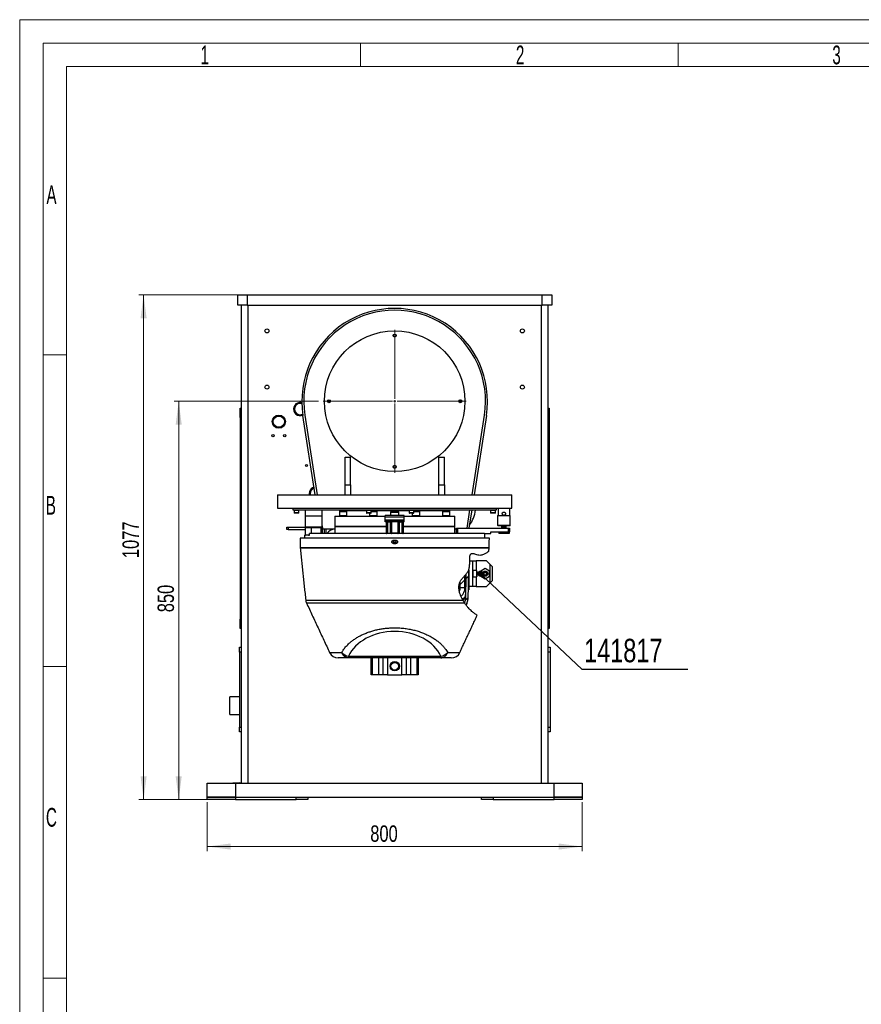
# Model space of a CAD drawing. Header units: millimetres. Extents: x 36 to 589, y 6 to 414.
# Tile 11 of 14: x 36 to 216, y 204 to 414. Entities that reach past the tile are written whole.
import ezdxf

# ---------------------------------------------------------------- set-up
doc = ezdxf.new("R2010")
doc.units = ezdxf.units.MM
doc.styles.add('SLDTEXTSTYLE0', font='TXT', dxfattribs={"width": 0.605})
doc.styles.add('SLDTEXTSTYLE1', font='TXT', dxfattribs={"width": 0.75})
doc.dimstyles.new('SLDDIMSTYLE0', dxfattribs={"dimtxt": 3.5, "dimasz": 5, "dimexe": 0, "dimexo": 0.0625, "dimgap": 0.875, "dimtad": 1, "dimlfac": 10, "dimrnd": 1e-09, "dimzin": 12, "dimdsep": 46, "dimtxsty": 'SLDTEXTSTYLE1', "dimsah": 1, "dimcen": 0.09, "dimadec": 0, "dimazin": 0, "dimtfac": 1, "dimtofl": 0, "dimtmove": 0, "dimatfit": 3, "dimfxl": 0, "dimtolj": 1, "dimtzin": 12, "dimarcsym": 0})
doc.dimstyles.new('SLDDIMSTYLE1', dxfattribs={"dimtxt": 1.3, "dimasz": 1.3, "dimexe": 0, "dimexo": 0.0625, "dimgap": 0.325, "dimtad": 0, "dimtih": 1, "dimtoh": 1, "dimdec": 0, "dimrnd": 1e-09, "dimzin": 0, "dimdsep": 46, "dimtxsty": 'Standard', "dimblk1": 'DOT', "dimblk2": 'DOT', "dimsah": 1, "dimcen": 0.09, "dimadec": 0, "dimazin": 0, "dimtfac": 1, "dimtdec": 0, "dimtofl": 0, "dimtmove": 0, "dimatfit": 3, "dimldrblk": 'DOT', "dimfxl": 0, "dimtolj": 1, "dimtzin": 0, "dimarcsym": 0})

# ---------------------------------------------------------------- blocks, each defined once
blk = doc.blocks.new('SW_HATCH_0')
at = {"color": 0, "linetype": 'Continuous', "lineweight": 0}
for p, q in [((0, 0), (0.51, 0.51)), ((-1.18, -1.18), (-0.18, -0.18)), ((-0.09, -4.58), (0.43, -4.06))]:
    blk.add_line(p, q, dxfattribs=at)
blk = doc.blocks.new('*D11')
at = {"color": 7, "linetype": 'Continuous', "lineweight": 0}
for p, q in [((84.02, 355.81), (61.94, 355.81)), ((62.94, 248.11), (62.94, 355.81)), ((87.22, 248.11), (61.94, 248.11))]:
    blk.add_line(p, q, dxfattribs=at)
for points in [[(62.94, 355.81), (62.29, 350.81), (63.59, 350.81)], [(62.94, 248.11), (63.59, 253.11), (62.29, 253.11)]]:
    blk.add_solid(points, dxfattribs=at)
at = {"color": 7, "linetype": 'Continuous', "lineweight": 0, "insert": (58.43, 299.64), "char_height": 3.5, "attachment_point": 1, "rotation": 90, "style": 'SLDTEXTSTYLE1'}
blk.add_mtext('1077', dxfattribs=at)
blk = doc.blocks.new('*D12')
at = {"color": 7, "linetype": 'Continuous', "lineweight": 0}
for p, q in [((76.52, 247.61), (76.52, 237.11)), ((156.52, 247.61), (156.52, 237.11)), ((76.52, 238.11), (156.52, 238.11))]:
    blk.add_line(p, q, dxfattribs=at)
for points in [[(76.52, 238.11), (81.52, 237.46), (81.52, 238.76)], [(156.52, 238.11), (151.52, 238.76), (151.52, 237.46)]]:
    blk.add_solid(points, dxfattribs=at)
at = {"color": 7, "linetype": 'Continuous', "lineweight": 0, "insert": (111.31, 242.62), "char_height": 3.5, "attachment_point": 1, "style": 'SLDTEXTSTYLE1'}
blk.add_mtext('800', dxfattribs=at)
blk = doc.blocks.new('*D13')
at = {"color": 7, "linetype": 'Continuous', "lineweight": 0}
for p, q in [((100.27, 333.11), (69.43, 333.11)), ((70.43, 333.11), (70.43, 248.11)), ((81.52, 248.11), (69.43, 248.11))]:
    blk.add_line(p, q, dxfattribs=at)
for points in [[(70.43, 333.11), (69.78, 328.11), (71.08, 328.11)], [(70.43, 248.11), (71.08, 253.11), (69.78, 253.11)]]:
    blk.add_solid(points, dxfattribs=at)
at = {"color": 7, "linetype": 'Continuous', "lineweight": 0, "insert": (65.92, 288.09), "char_height": 3.5, "attachment_point": 1, "rotation": 90, "style": 'SLDTEXTSTYLE1'}
blk.add_mtext('850', dxfattribs=at)
blk = doc.blocks.new('_DOT')
at = {"color": 0, "linetype": 'ByBlock', "lineweight": -2}
blk.add_line((-0.5, 0), (-1, 0), dxfattribs=at)
at = {"color": 0, "linetype": 'ByBlock', "const_width": 0.5}
blk.add_lwpolyline([(-0.25, 0, 1), (0.25, 0, 1)], format="xyb", close=True, dxfattribs=at)
blk = doc.blocks.new('SW_CENTERMARKSYMBOL_0')
at = {"color": 0, "linetype": 'Continuous', "lineweight": 0}
for p, q in [((0, 0.5), (0, 15.25)), ((-0.5, 0), (-15.25, 0)), ((0, 0), (-0.25, 0)), ((0, 0), (0, 0.25)), ((0, 0), (0, -0.25)), ((0, 0), (0.25, 0)), ((0.5, 0), (15.25, 0)), ((0, -0.5), (0, -15.25))]:
    blk.add_line(p, q, dxfattribs=at)

msp = doc.modelspace()

# ---------------------------------------------------------------- linework, layer by layer
at = {"color": 7, "linetype": 'Continuous', "lineweight": 15}
for p, q in [((36.5, 414.5), (588.5, 414.5)), ((36.5, 5.5), (36.5, 414.5))]:
    msp.add_line(p, q, dxfattribs=at)
at = {"color": 1, "linetype": 'Continuous', "lineweight": 0}
for p, q in [((41.5, 10.5), (41.5, 409.5)), ((41.5, 409.5), (583.5, 409.5)), ((109.25, 409.5), (109.25, 404.5)), ((177, 409.5), (177, 404.5)), ((46.5, 404.5), (578.5, 404.5)), ((46.5, 15.5), (46.5, 404.5)), ((46.4831, 343), (41.5, 343)), ((46.4831, 276.5), (41.5, 276.5)), ((46.4831, 210), (41.5, 210))]:
    msp.add_line(p, q, dxfattribs=at)
at = {"color": 7, "linetype": 'Continuous', "lineweight": 30}
for p, q in [((83.0187, 353.6102), (83.0187, 355.8102)), ((83.0187, 355.8102), (85.0187, 355.8102)), ((85.0187, 355.8102), (85.0187, 353.6102)), ((85.0187, 355.8102), (148.0187, 355.8102)), ((148.0187, 353.6102), (148.0187, 355.8102)), ((148.0187, 355.8102), (150.0187, 355.8102)), ((150.0187, 355.8102), (150.0187, 353.6102)), ((85.0187, 353.6102), (83.0187, 353.6102)), ((83.7687, 353.6102), (83.7687, 251.6102)), ((85.0187, 353.6102), (148.0187, 353.6102)), ((85.2687, 251.6102), (85.2687, 353.6102)), ((147.7687, 353.6102), (147.7687, 251.6102)), ((150.0187, 353.6102), (148.0187, 353.6102)), ((149.2687, 251.6102), (149.2687, 353.6102)), ((83.5687, 331.6102), (83.7687, 331.6102)), ((83.5687, 329.6102), (83.5687, 331.6102)), ((99.585, 313.1102), (96.9528, 330.0743)), ((97.3485, 330.1326), (99.9926, 313.1102)), ((133.0448, 313.1102), (135.6888, 330.1326)), ((136.0845, 330.0743), (133.4523, 313.1102)), ((149.2687, 331.6102), (149.4687, 331.6102)), ((149.4687, 331.6102), (149.4687, 329.6102)), ((83.7687, 329.6102), (83.5687, 329.6102)), ((83.5687, 329.6102), (83.5687, 286.6102)), ((149.4687, 329.6102), (149.2687, 329.6102)), ((149.4687, 329.6102), (149.4687, 286.6102)), ((105.9187, 321.1602), (107.1187, 321.1602)), ((105.9187, 315.2378), (105.9187, 321.1602)), ((107.1187, 315.2378), (107.1187, 321.1602)), ((125.9187, 321.1602), (127.1187, 321.1602)), ((125.9187, 315.2378), (125.9187, 321.1602)), ((127.1187, 315.2378), (127.1187, 321.1602)), ((105.9187, 315.2378), (107.1187, 315.2378)), ((105.9187, 313.1102), (105.9187, 315.2378)), ((107.1187, 315.2378), (107.1187, 313.1102)), ((125.9187, 315.2378), (127.1187, 315.2378)), ((125.9187, 313.1102), (125.9187, 315.2378)), ((127.1187, 315.2378), (127.1187, 313.1102)), ((91.5187, 313.1102), (141.491, 313.1102)), ((141.491, 313.1102), (141.5187, 313.1102)), ((91.5187, 310.3102), (141.491, 310.3102)), ((94.7687, 309.9102), (138.2687, 309.9102)), ((95.0419, 309.8402), (96.0244, 309.8402)), ((96.0419, 309.8402), (95.0419, 309.8402)), ((96.0419, 309.3002), (95.0419, 309.3002)), ((95.9819, 309.2402), (95.1019, 309.2402)), ((96.0244, 309.8402), (96.0419, 309.8402)), ((97.5187, 308.6102), (97.5187, 309.9102)), ((101.0187, 308.6102), (101.0187, 309.9102)), ((104.7245, 309.6102), (106.3245, 309.6102)), ((104.8245, 309.7102), (106.2245, 309.7102)), ((105.5187, 309.8102), (110.5142, 309.8102)), ((105.9187, 309.8102), (105.9187, 309.9102)), ((107.1187, 309.9102), (107.1187, 309.8102)), ((110.5142, 309.8402), (111.4967, 309.8402)), ((111.5142, 309.8402), (110.5142, 309.8402)), ((111.5142, 309.3002), (110.5142, 309.3002)), ((111.4542, 309.2402), (110.5742, 309.2402)), ((111.4967, 309.8402), (111.5142, 309.8402)), ((111.5056, 309.7102), (112.6647, 309.7102)), ((111.5142, 309.8102), (112.3092, 309.8102)), ((111.5142, 309.6102), (112.7647, 309.6102)), ((112.3092, 309.8102), (119.5946, 309.8102)), ((115.6187, 309.4602), (116.0212, 309.4602)), ((115.7187, 309.5602), (116.0765, 309.5602)), ((116.0212, 309.4602), (117.4187, 309.4602)), ((116.0765, 309.5602), (117.3187, 309.5602)), ((119.5946, 309.8402), (120.5771, 309.8402)), ((120.5946, 309.8402), (119.5946, 309.8402)), ((120.5946, 309.3002), (119.5946, 309.3002)), ((120.5346, 309.2402), (119.6546, 309.2402)), ((120.5771, 309.8402), (120.5946, 309.8402)), ((120.5946, 309.8102), (127.5187, 309.8102)), ((120.5946, 309.7102), (121.7726, 309.7102)), ((120.5946, 309.6102), (121.8726, 309.6102)), ((125.9187, 309.8102), (125.9187, 309.9102)), ((126.7128, 309.6102), (128.3128, 309.6102)), ((126.8128, 309.7102), (128.2128, 309.7102)), ((127.1187, 309.8102), (127.1187, 309.9102)), ((131.9497, 306.0602), (132.5477, 309.9102)), ((132.9558, 309.9102), (132.3584, 306.0602)), ((136.9954, 309.8402), (137.9779, 309.8402)), ((137.9954, 309.8402), (136.9954, 309.8402)), ((137.9954, 309.3002), (136.9954, 309.3002)), ((137.9354, 309.2402), (137.0554, 309.2402)), ((137.9779, 309.8402), (137.9954, 309.8402)), ((141.491, 310.3102), (141.5187, 310.3102)), ((101.0187, 308.6102), (97.5187, 308.6102)), ((97.5187, 306.2602), (97.5187, 308.6102)), ((101.0187, 306.2602), (101.0187, 308.6102)), ((103.7187, 308.6102), (111.6203, 308.6102)), ((104.7245, 308.7102), (106.0902, 308.7102)), ((104.7245, 308.7102), (106.3245, 308.7102)), ((106.0902, 308.7102), (106.3245, 308.7102)), ((111.1647, 308.7102), (112.7647, 308.7102)), ((111.1647, 308.7102), (112.7647, 308.7102)), ((111.6203, 308.6102), (114.5187, 308.6102)), ((118.5187, 308.7602), (114.5187, 308.7602)), ((114.5187, 308.3602), (114.5187, 308.7602)), ((118.5187, 308.3602), (114.5187, 308.3602)), ((114.5187, 307.7602), (114.5187, 308.3602)), ((118.5187, 307.7602), (114.5187, 307.7602)), ((114.5187, 307.5602), (114.5187, 307.7602)), ((118.5187, 307.5602), (114.5187, 307.5602)), ((114.5187, 307.3602), (114.5187, 307.5602)), ((118.5187, 307.3602), (114.5187, 307.3602)), ((114.6913, 307.3156), (114.6913, 304.9049)), ((114.98, 307.3156), (114.98, 304.9049)), ((115.5573, 307.3156), (115.5573, 304.9049)), ((115.846, 307.3156), (115.846, 304.9049)), ((117.1913, 307.3156), (117.1913, 304.9049)), ((117.48, 307.3156), (117.48, 304.9049)), ((118.0573, 307.3156), (118.0573, 304.9049)), ((118.346, 307.3156), (118.346, 304.9049)), ((118.5187, 308.3602), (118.5187, 308.7602)), ((118.5187, 308.6102), (129.3187, 308.6102)), ((118.5187, 307.7602), (118.5187, 308.3602)), ((118.5187, 307.5602), (118.5187, 307.7602)), ((118.5187, 307.3602), (118.5187, 307.5602)), ((120.2726, 308.7102), (121.8726, 308.7102)), ((120.2726, 308.7102), (121.8726, 308.7102)), ((126.7128, 308.7102), (128.3128, 308.7102)), ((126.7128, 308.7102), (128.3128, 308.7102)), ((138.4687, 308.7102), (140.9401, 308.7102)), ((140.9401, 308.7102), (141.1687, 308.7102)), ((93.5187, 305.7602), (93.5187, 306.2602)), ((93.5187, 306.2602), (93.8187, 306.2602)), ((93.8187, 305.7602), (93.5187, 305.7602)), ((93.8187, 306.2602), (93.8187, 305.7602)), ((93.8187, 306.2602), (97.5187, 306.2602)), ((93.8187, 305.7602), (97.5187, 305.7602)), ((101.0187, 306.2602), (97.5187, 306.2602)), ((97.5187, 304.5602), (97.5187, 306.1602)), ((97.5187, 306.1602), (98.7187, 306.1602)), ((135.7101, 304.8602), (98.3288, 304.8602)), ((98.3288, 304.5602), (98.3288, 304.8602)), ((98.7187, 306.1602), (98.7187, 304.8602)), ((98.7187, 306.1602), (100.8187, 306.1602)), ((100.8187, 304.8602), (100.8187, 306.1602)), ((100.8187, 306.1602), (101.0187, 306.1602)), ((101.0187, 306.504), (101.1187, 305.8602)), ((101.0187, 306.1602), (101.0187, 306.2602)), ((101.0187, 306.1602), (101.0187, 304.8602)), ((101.1187, 305.8602), (103.7187, 305.8602)), ((101.5187, 304.8602), (101.5187, 305.8602)), ((101.9187, 304.8602), (101.9187, 305.8602)), ((103.7187, 306.4102), (111.6203, 306.4102)), ((114.6913, 306.4102), (103.7187, 306.4102)), ((111.6203, 306.4102), (114.6913, 306.4102)), ((115.846, 305.0602), (116.0212, 305.0602)), ((115.846, 304.9602), (116.0765, 304.9602)), ((116.0212, 305.0602), (117.1913, 305.0602)), ((116.0765, 304.9602), (117.1913, 304.9602)), ((118.346, 306.4102), (129.3187, 306.4102)), ((121.417, 306.4102), (118.346, 306.4102)), ((129.3187, 306.4102), (121.417, 306.4102)), ((129.3187, 305.8602), (129.7187, 305.8602)), ((129.7187, 304.8602), (129.7187, 306.0602)), ((129.7187, 306.0602), (129.9187, 306.0602)), ((129.9187, 306.0602), (129.9187, 304.8602)), ((129.9187, 306.0602), (140.8187, 306.0602)), ((135.7101, 304.8602), (137.0187, 304.8602)), ((137.0187, 305.2602), (140.8187, 305.2602)), ((137.0187, 304.8602), (137.0187, 305.2602)), ((138.4687, 306.6602), (141.1687, 306.6602)), ((141.0687, 306.5602), (138.5687, 306.5602)), ((138.7217, 305.2602), (138.7217, 304.8602)), ((139.2702, 304.8602), (138.7217, 304.8602)), ((139.2702, 305.2602), (139.2702, 304.8602)), ((140.3672, 304.8602), (139.2702, 304.8602)), ((139.3187, 306.3352), (140.3187, 306.3352)), ((139.3522, 306.4602), (140.2852, 306.4602)), ((140.3672, 305.2602), (140.3672, 304.8602)), ((140.9156, 304.8602), (140.3672, 304.8602)), ((140.8187, 305.2602), (140.8187, 306.0602)), ((140.8187, 306.0602), (141.0187, 306.0602)), ((141.0187, 305.2602), (140.8187, 305.2602)), ((140.9156, 305.2602), (140.9156, 304.8602)), ((141.0187, 306.0602), (141.0187, 305.2602)), ((136.7187, 303.8602), (96.3187, 303.8602)), ((97.2687, 304.5602), (97.5187, 304.5602)), ((98.1155, 304.5602), (97.5187, 304.5602)), ((98.1155, 304.5602), (98.3288, 304.5602)), ((116.2687, 302.7666), (116.2687, 302.7579)), ((116.7687, 302.7666), (116.7687, 302.7579)), ((96.3524, 301.9301), (136.685, 301.9301)), ((136.6765, 301.7908), (96.3609, 301.7908)), ((132.5276, 299.066), (133.1187, 299.066)), ((133.1187, 299.066), (133.1187, 293.566)), ((133.1187, 299.066), (133.9187, 299.066)), ((136.1187, 299.066), (133.9187, 299.066)), ((133.9187, 299.066), (133.9187, 296.966)), ((136.9187, 298.266), (136.1187, 299.066)), ((136.9187, 294.366), (136.9187, 298.266)), ((136.9187, 298.266), (137.3187, 297.866)), ((131.7201, 296.1779), (131.6262, 290.794)), ((132.2339, 296.9639), (132.1261, 290.7853)), ((132.3187, 297.1698), (132.3187, 293.866)), ((133.2787, 296.613), (133.2787, 297.116)), ((133.2787, 295.516), (133.2787, 296.613)), ((133.9987, 296.966), (133.9987, 295.666)), ((134.0787, 296.886), (134.0787, 295.746)), ((135.8187, 297.413), (134.8687, 296.8645)), ((134.8687, 296.8645), (134.8687, 295.7675)), ((136.7687, 296.8645), (135.8187, 297.413)), ((136.7687, 295.7675), (136.7687, 296.8645)), ((137.3187, 297.866), (137.3187, 294.766)), ((130.5187, 293.3602), (130.5187, 294.6774)), ((131.5187, 293.3602), (131.5187, 295.9431)), ((133.9187, 295.666), (133.9187, 293.566)), ((134.8687, 295.7675), (135.8187, 295.2191)), ((135.8187, 295.2191), (136.7687, 295.7675)), ((136.1187, 293.566), (136.9187, 294.366)), ((137.3187, 294.766), (136.9187, 294.366)), ((130.5187, 293.3602), (131.5187, 293.3602)), ((131.5187, 293.866), (131.6798, 293.866)), ((131.6623, 292.866), (131.5187, 292.866)), ((132.3187, 292.866), (132.1624, 292.866)), ((132.1799, 293.866), (132.3187, 293.866)), ((132.3187, 293.866), (132.3187, 292.866)), ((133.1187, 293.566), (132.3187, 293.566)), ((133.9187, 293.566), (133.1187, 293.566)), ((133.9187, 293.566), (136.1187, 293.566)), ((97.5273, 290.6931), (131.0403, 290.6931)), ((131.4331, 290.0569), (97.7037, 290.0569)), ((131.4859, 290.1863), (131.427, 290.0788)), ((131.4859, 290.1863), (131.4286, 290.0635)), ((131.939, 289.9749), (131.7635, 289.5985)), ((83.5687, 284.6102), (83.5687, 286.6102)), ((83.5687, 286.6102), (83.7687, 286.6102)), ((149.2687, 286.6102), (149.4687, 286.6102)), ((149.4687, 286.6102), (149.4687, 284.6102)), ((83.7687, 284.6102), (83.5687, 284.6102)), ((149.4687, 284.6102), (149.2687, 284.6102)), ((83.3687, 280.6102), (83.7687, 280.6102)), ((83.3687, 279.6102), (83.3687, 280.6102)), ((83.3687, 279.6102), (83.3687, 263.6102)), ((83.7687, 279.6102), (83.3687, 279.6102)), ((102.6195, 279.515), (105.2138, 279.515)), ((127.8236, 279.515), (130.4178, 279.515)), ((149.2687, 280.6102), (149.6687, 280.6102)), ((149.6687, 279.6102), (149.2687, 279.6102)), ((149.6687, 280.6102), (149.6687, 279.6102)), ((149.6687, 279.6102), (149.6687, 263.6102)), ((106.688, 278.3602), (104.4321, 278.3602)), ((106.688, 278.7219), (126.3493, 278.7219)), ((106.688, 278.7219), (106.688, 278.3602)), ((126.3493, 278.3602), (106.688, 278.3602)), ((111.5187, 274.7602), (111.5187, 278.3602)), ((111.6869, 278.3602), (111.6869, 274.7602)), ((113.1171, 274.7602), (113.1171, 278.3602)), ((114.0187, 278.3602), (114.0187, 274.7602)), ((115.0187, 278.3602), (115.0187, 274.7602)), ((118.0187, 274.7602), (118.0187, 278.3602)), ((119.0187, 274.7602), (119.0187, 278.3602)), ((119.9202, 278.3602), (119.9202, 274.7602)), ((121.3505, 274.7602), (121.3505, 278.3602)), ((121.5187, 278.3602), (121.5187, 274.7602)), ((126.3493, 278.3602), (126.3493, 278.7219)), ((128.6052, 278.3602), (126.3493, 278.3602)), ((111.6869, 274.7602), (111.5187, 274.7602)), ((113.1171, 274.7602), (111.6869, 274.7602)), ((114.0187, 274.7602), (113.1171, 274.7602)), ((115.0187, 274.7602), (114.0187, 274.7602)), ((115.0187, 274.7602), (118.0187, 274.7602)), ((119.0187, 274.7602), (118.0187, 274.7602)), ((119.9202, 274.7602), (119.0187, 274.7602)), ((121.3505, 274.7602), (119.9202, 274.7602)), ((121.5187, 274.7602), (121.3505, 274.7602)), ((81.3687, 266.2602), (81.3687, 270.0602)), ((83.3687, 262.6102), (83.3687, 263.6102)), ((83.3687, 263.6102), (83.7687, 263.6102)), ((83.7687, 262.6102), (83.3687, 262.6102)), ((149.2687, 263.6102), (149.6687, 263.6102)), ((149.6687, 262.6102), (149.2687, 262.6102)), ((149.6687, 263.6102), (149.6687, 262.6102)), ((76.5187, 248.6102), (76.5187, 251.6102)), ((76.5187, 251.6102), (82.5187, 251.6102)), ((82.0687, 251.7102), (83.4687, 251.7102)), ((82.5187, 251.6102), (82.5187, 248.6102)), ((82.5187, 251.6102), (150.5187, 251.6102)), ((150.5187, 248.6102), (150.5187, 251.6102)), ((150.5187, 251.6102), (156.5187, 251.6102)), ((156.5187, 251.6102), (156.5187, 248.6102)), ((76.5187, 248.1102), (76.5187, 248.6102)), ((76.5187, 248.6102), (82.5187, 248.6102)), ((82.5187, 248.6102), (76.5187, 248.6102)), ((82.5187, 248.1102), (76.5187, 248.1102)), ((82.5187, 248.6102), (82.5187, 248.1102)), ((82.5187, 248.6102), (95.5187, 248.6102)), ((82.5187, 248.6102), (150.5187, 248.6102)), ((82.5187, 248.1102), (95.5187, 248.1102)), ((95.5187, 248.1102), (95.5187, 248.6102)), ((98.0187, 248.1102), (95.5187, 248.1102)), ((98.0187, 248.6102), (98.0187, 248.1102)), ((135.0187, 248.1102), (135.0187, 248.6102)), ((137.5187, 248.1102), (135.0187, 248.1102)), ((137.5187, 248.6102), (137.5187, 248.1102)), ((137.5187, 248.6102), (150.5187, 248.6102)), ((137.5187, 248.1102), (150.5187, 248.1102)), ((150.5187, 248.1102), (150.5187, 248.6102)), ((150.5187, 248.6102), (156.5187, 248.6102)), ((156.5187, 248.6102), (150.5187, 248.6102)), ((156.5187, 248.1102), (150.5187, 248.1102)), ((156.5187, 248.6102), (156.5187, 248.1102))]:
    msp.add_line(p, q, dxfattribs=at)
at = {"color": 7, "linetype": 'Continuous', "lineweight": 30, "flags": 128}
for points in [[(106.688, 278.3602), (106.4581, 278.3803), (106.2328, 278.4401), (106.0167, 278.5385), (105.814, 278.6734), (105.6289, 278.8423), (105.465, 279.0415), (105.3257, 279.2673), (105.2138, 279.515)], [(126.3493, 278.3602), (126.5792, 278.3803), (126.8045, 278.4401), (127.0206, 278.5385), (127.2233, 278.6734), (127.4084, 278.8423), (127.5723, 279.0415), (127.7116, 279.2673), (127.8236, 279.515)]]:
    msp.add_lwpolyline(points, dxfattribs=at)
at = {"color": 7, "linetype": 'Continuous', "lineweight": 30}
for centre, radius in [((89.2687, 348.1102), 0.425), ((116.5187, 333.1102), 15), ((116.5187, 347.1102), 0.325), ((116.5187, 347.1102), 0.3), ((143.7687, 348.1102), 0.425), ((89.2687, 336.1102), 0.425), ((143.7687, 336.1102), 0.425), ((102.5187, 333.1102), 0.325), ((102.5187, 333.1102), 0.3), ((130.5187, 333.1102), 0.325), ((130.5187, 333.1102), 0.3), ((91.8, 328.7517), 1.4), ((91.8, 328.7517), 1.2), ((90.55, 325.7517), 0.25), ((93.05, 325.7517), 0.25), ((97.6862, 319.3767), 0.21), ((116.5187, 319.1102), 0.325), ((116.5187, 319.1102), 0.3), ((135.8187, 296.316), 0.55), ((135.8187, 296.316), 0.5), ((135.8187, 296.316), 0.485), ((135.8187, 296.316), 0.435), ((135.8187, 296.316), 0.3), ((116.5187, 276.5602), 1), ((116.5187, 276.5602), 0.8)]:
    msp.add_circle(centre, radius, dxfattribs=at)
for centre, radius, start, end in [((116.5187, 333.1102), 19.8, 351.18, 188.82), ((116.5187, 333.1102), 19.4, 351.171038, 188.828962), ((96.3283, 331.4325), 1.4, 95.247158, 295.812873), ((96.3283, 331.4325), 1.2, 95.247158, 298.866704), ((96.3283, 331.4325), 1.4, 73.687127, 95.247158), ((96.3283, 331.4325), 1.2, 70.633296, 95.247158), ((99.7841, 313.3425), 1.5, 163.570791, 188.908253), ((99.7841, 313.3425), 1.5, 107.728171, 163.570791), ((99.7841, 313.3425), 1.3, 163.570791, 190.29266), ((99.7841, 313.3425), 1.3, 109.112565, 163.570791), ((95.1019, 309.3002), 0.06, 180, 270), ((95.9819, 309.3002), 0.06, 270, 0), ((104.8245, 309.6102), 0.1, 90, 180), ((106.2245, 309.6102), 0.1, 0, 90), ((110.5742, 309.3002), 0.06, 180, 270), ((111.4542, 309.3002), 0.06, 270, 0), ((112.6647, 309.6102), 0.1, 0, 90), ((119.6546, 309.3002), 0.06, 180, 270), ((120.5346, 309.3002), 0.06, 270, 0), ((121.7726, 309.6102), 0.1, 0, 90), ((126.8128, 309.6102), 0.1, 90, 180), ((128.2128, 309.6102), 0.1, 0, 90), ((127.5656, 310.4606), 6.2, 321.954985, 354.907001), ((137.0554, 309.3002), 0.06, 180, 270), ((137.9354, 309.3002), 0.06, 270, 0), ((104.0187, 303.3602), 2.5, 96.892103, 143.130102), ((129.0187, 303.3602), 2.5, 73.739795, 83.107897), ((138.5687, 306.6602), 0.1, 180, 270), ((141.0687, 306.6602), 0.1, 270, 0), ((97.9521, 301.958), 1.6, 181, 186), ((135.0852, 301.958), 1.6, 354, 359), ((133.9987, 296.886), 0.08, 0, 90), ((133.9987, 295.746), 0.08, 270, 0), ((129.0187, 293.3602), 1.5, 329.978974, 0), ((129.0187, 293.3602), 2.5, 311.279314, 0), ((99.5163, 290.9021), 2, 186, 205), ((130.5493, 290.8243), 1.0773, 320.730227, 358.386068), ((130.1264, 290.8202), 1.5, 335, 359), ((130.1264, 290.8202), 2, 335, 359), ((104.4321, 280.3602), 2, 205, 270), ((107.0469, 281.1558), 2.4602, 221.832085, 261.613591), ((125.9905, 281.1558), 2.4602, 278.386409, 318.167915), ((128.6052, 280.3602), 2, 270, 335)]:
    msp.add_arc(centre, radius, start, end, dxfattribs=at)
for centre, major_axis, ratio, start_param, end_param in [((116.5187, 303.8103), (20.1991, 0), 0.01745507, 4.70001189, 4.72476607), ((116.5187, 303.1102), (19.6868, 0), 0.01745507, 4.6996898, 4.72508817), ((116.5187, 303.1102), (20.1869, 0), 0.01745507, 4.7000044, 4.72477356), ((116.5187, 276.3038), (10.3584, 0), 0.74080905, 0.32058195, 2.8210107)]:
    msp.add_ellipse(centre, major_axis=major_axis, ratio=ratio, start_param=start_param, end_param=end_param, dxfattribs=at)
for points in [[(91.5187, 313.1102), (91.5187, 310.3102)], [(141.5187, 310.3102), (141.5187, 313.1102)], [(94.7687, 310.3102), (94.7687, 309.9102)], [(95.0419, 309.9102), (95.0419, 309.8402)], [(95.0419, 309.8402), (95.0419, 309.3002)], [(96.0419, 309.8402), (96.0419, 309.9102)], [(96.0419, 309.3002), (96.0419, 309.8402)], [(104.7245, 309.6102), (104.7245, 308.7102)], [(105.5187, 309.8102), (105.5187, 309.7102)], [(106.3245, 308.7102), (106.3245, 309.6102)], [(107.8187, 309.9102), (107.8187, 309.8102)], [(110.5142, 309.9102), (110.5142, 309.8402)], [(110.5142, 309.8402), (110.5142, 309.3002)], [(111.1647, 309.2402), (111.1647, 308.7102)], [(111.5142, 309.8402), (111.5142, 309.9102)], [(111.5142, 309.3002), (111.5142, 309.8402)], [(112.7647, 308.7102), (112.7647, 309.6102)], [(115.7187, 309.5602), (115.6187, 309.4602)], [(115.6187, 309.4602), (115.6187, 308.7602)], [(117.4187, 309.4602), (117.3187, 309.5602)], [(117.4187, 308.7602), (117.4187, 309.4602)], [(119.5946, 309.9102), (119.5946, 309.8402)], [(119.5946, 309.8402), (119.5946, 309.3002)], [(120.2726, 309.2402), (120.2726, 308.7102)], [(120.5946, 309.8402), (120.5946, 309.9102)], [(120.5946, 309.3002), (120.5946, 309.8402)], [(121.8726, 308.7102), (121.8726, 309.6102)], [(125.2187, 309.8102), (125.2187, 309.9102)], [(126.7128, 309.6102), (126.7128, 308.7102)], [(127.5187, 309.7102), (127.5187, 309.8102)], [(128.3128, 308.7102), (128.3128, 309.6102)], [(136.9954, 309.9102), (136.9954, 309.8402)], [(136.9954, 309.8402), (136.9954, 309.3002)], [(137.9954, 309.8402), (137.9954, 309.9102)], [(137.9954, 309.3002), (137.9954, 309.8402)], [(138.2687, 309.9102), (138.2687, 310.3102)], [(138.5687, 310.3102), (138.5687, 308.7102)], [(141.0687, 308.7102), (141.0687, 310.3102)], [(103.7187, 308.6102), (103.7187, 306.4102)], [(104.7245, 308.7102), (104.7245, 308.6102)], [(106.3245, 308.6102), (106.3245, 308.7102)], [(111.1647, 308.7102), (111.1647, 308.6102)], [(112.7647, 308.6102), (112.7647, 308.7102)], [(114.7687, 307.3602), (114.6913, 307.3156)], [(114.6913, 307.3156), (114.8357, 307.3602)], [(114.98, 307.3156), (115.2687, 307.3602)], [(115.846, 307.3156), (115.7687, 307.3602)], [(117.2687, 307.3602), (117.1913, 307.3156)], [(117.1913, 307.3156), (117.3357, 307.3602)], [(117.48, 307.3156), (117.7687, 307.3602)], [(118.346, 307.3156), (118.2687, 307.3602)], [(120.2726, 308.7102), (120.2726, 308.6102)], [(121.8726, 308.6102), (121.8726, 308.7102)], [(126.7128, 308.7102), (126.7128, 308.6102)], [(128.3128, 308.6102), (128.3128, 308.7102)], [(129.3187, 306.4102), (129.3187, 308.6102)], [(138.4687, 308.7102), (138.4687, 306.6602)], [(141.1687, 306.6602), (141.1687, 308.7102)], [(103.7187, 306.4102), (103.7187, 304.8602)], [(114.6913, 304.9049), (114.7687, 304.8602)], [(114.98, 304.9049), (114.8357, 304.8602)], [(115.5573, 304.9049), (115.2687, 304.8602)], [(115.7687, 304.8602), (115.846, 304.9049)], [(117.1913, 304.9049), (117.2687, 304.8602)], [(117.48, 304.9049), (117.3357, 304.8602)], [(118.0573, 304.9049), (117.7687, 304.8602)], [(118.2687, 304.8602), (118.346, 304.9049)], [(129.3187, 304.8602), (129.3187, 306.4102)], [(135.7687, 303.8602), (135.7687, 304.8602)], [(139.3522, 306.4602), (139.3187, 306.3352)], [(139.3187, 306.3352), (139.3187, 306.0602)], [(140.3187, 306.3352), (140.2852, 306.4602)], [(140.3187, 306.0602), (140.3187, 306.3352)], [(96.3187, 303.8602), (96.3524, 301.9301)], [(97.2687, 304.5602), (97.2687, 303.8602)], [(136.685, 301.9301), (136.7187, 303.8602)], [(96.3609, 301.7908), (97.5273, 290.6931)], [(136.6075, 301.1344), (136.6765, 301.7908)], [(133.2787, 297.116), (133.1187, 297.116)], [(133.9987, 296.966), (133.2787, 296.966)], [(133.1187, 295.516), (133.2787, 295.516)], [(133.2787, 295.666), (133.9987, 295.666)], [(97.7037, 290.0569), (102.6195, 279.515)], [(130.4178, 279.515), (134.1194, 287.453)], [(83.3687, 270.0602), (81.3687, 270.0602)], [(81.3687, 266.2602), (83.3687, 266.2602)], [(82.0687, 251.7102), (81.9687, 251.6102)], [(83.5687, 251.6102), (83.4687, 251.7102)]]:
    msp.add_open_spline(points, degree=1, dxfattribs=at)
for points, knots in [([(139.8187, 308.7602), (139.8572, 308.7639), (139.9342, 308.7714), (140.0372, 308.8292), (140.1175, 308.9154), (140.1652, 309.0253), (140.1735, 309.144), (140.1434, 309.2567), (140.079, 309.3537), (139.9849, 309.4259), (139.871, 309.4631), (139.7526, 309.4604), (139.6433, 309.4203), (139.5521, 309.347), (139.4887, 309.2461), (139.4626, 309.1293), (139.4761, 309.0125), (139.5257, 308.9073), (139.6073, 308.8234), (139.7098, 308.7697), (139.7843, 308.7632), (139.8187, 308.7602)], [0, 0, 0, 0, 0.052287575, 0.104529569, 0.157967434, 0.212411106, 0.265496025, 0.316949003, 0.369048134, 0.423024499, 0.477260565, 0.529778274, 0.581301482, 0.633920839, 0.688178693, 0.742112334, 0.794094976, 0.845607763, 0.898786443, 0.95323179, 1, 1, 1, 1]), ([(114.8357, 307.3602), (114.8391, 307.3602), (114.8878, 307.3595), (114.9356, 307.3368), (114.98, 307.3156)], [0, 0, 0, 0, 0.07020058, 1, 1, 1, 1]), ([(115.2687, 307.3602), (115.2755, 307.3602), (115.373, 307.3595), (115.4685, 307.3368), (115.5573, 307.3156)], [0, 0, 0, 0, 0.07020058, 1, 1, 1, 1]), ([(115.5573, 307.3156), (115.5929, 307.3334), (115.6405, 307.3573), (115.6894, 307.3596), (115.7017, 307.3602)], [0, 0, 0, 0, 0.74810193, 1, 1, 1, 1]), ([(115.7017, 307.3602), (115.739, 307.3549), (115.7879, 307.348), (115.8349, 307.3218), (115.846, 307.3156)], [0, 0, 0, 0, 0.76355883, 1, 1, 1, 1]), ([(117.3357, 307.3602), (117.3391, 307.3602), (117.3878, 307.3595), (117.4356, 307.3368), (117.48, 307.3156)], [0, 0, 0, 0, 0.07020058, 1, 1, 1, 1]), ([(117.7687, 307.3602), (117.7755, 307.3602), (117.873, 307.3595), (117.9685, 307.3368), (118.0573, 307.3156)], [0, 0, 0, 0, 0.07020058, 1, 1, 1, 1]), ([(118.0573, 307.3156), (118.0929, 307.3334), (118.1405, 307.3573), (118.1894, 307.3596), (118.2017, 307.3602)], [0, 0, 0, 0, 0.74810193, 1, 1, 1, 1]), ([(118.2017, 307.3602), (118.239, 307.3549), (118.2879, 307.348), (118.3349, 307.3218), (118.346, 307.3156)], [0, 0, 0, 0, 0.76355883, 1, 1, 1, 1]), ([(114.8357, 304.8602), (114.8322, 304.8603), (114.7835, 304.8609), (114.7357, 304.8837), (114.6913, 304.9049)], [0, 0, 0, 0, 0.07020058, 1, 1, 1, 1]), ([(115.2687, 304.8602), (115.2618, 304.8603), (115.1643, 304.8609), (115.0688, 304.8837), (114.98, 304.9049)], [0, 0, 0, 0, 0.07020058, 1, 1, 1, 1]), ([(115.7017, 304.8602), (115.6894, 304.8608), (115.6405, 304.8631), (115.5929, 304.887), (115.5573, 304.9049)], [0, 0, 0, 0, 0.25189807, 1, 1, 1, 1]), ([(115.846, 304.9049), (115.8349, 304.8987), (115.7879, 304.8724), (115.739, 304.8655), (115.7017, 304.8602)], [0, 0, 0, 0, 0.23644117, 1, 1, 1, 1]), ([(117.3357, 304.8602), (117.3322, 304.8603), (117.2835, 304.8609), (117.2357, 304.8837), (117.1913, 304.9049)], [0, 0, 0, 0, 0.07020058, 1, 1, 1, 1]), ([(117.7687, 304.8602), (117.7618, 304.8603), (117.6643, 304.8609), (117.5688, 304.8837), (117.48, 304.9049)], [0, 0, 0, 0, 0.07020058, 1, 1, 1, 1]), ([(118.2017, 304.8602), (118.1894, 304.8608), (118.1405, 304.8631), (118.0929, 304.887), (118.0573, 304.9049)], [0, 0, 0, 0, 0.25189807, 1, 1, 1, 1]), ([(118.346, 304.9049), (118.3349, 304.8987), (118.2879, 304.8724), (118.239, 304.8655), (118.2017, 304.8602)], [0, 0, 0, 0, 0.23644117, 1, 1, 1, 1]), ([(116.2687, 302.7579), (116.2293, 302.7618), (116.1506, 302.7695), (116.0459, 302.8299), (115.9662, 302.9187), (115.9207, 303.0297), (115.9144, 303.1492), (115.948, 303.2641), (116.0178, 303.3614), (116.1157, 303.4299), (116.2049, 303.4557), (116.2564, 303.4574), (116.2687, 303.4578)], [0, 0, 0, 0, 0.10734758, 0.21472825, 0.3221234, 0.42950837, 0.53685354, 0.64416991, 0.75150085, 0.8588731, 0.96626905, 1, 1, 1, 1]), ([(116.2687, 302.7666), (116.2293, 302.7705), (116.1507, 302.7782), (116.0456, 302.8386), (115.9672, 302.9275), (115.9227, 303.0257), (115.923, 303.091), (115.9231, 303.1169)], [0, 0, 0, 0, 0.214696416, 0.429458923, 0.644251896, 0.859023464, 1, 1, 1, 1]), ([(116.5187, 303.3602), (116.4906, 303.3575), (116.4343, 303.3519), (116.3595, 303.3088), (116.3026, 303.2454), (116.2701, 303.1661), (116.2656, 303.0807), (116.2896, 302.9986), (116.3395, 302.9291), (116.4095, 302.88), (116.4919, 302.8569), (116.5772, 302.8623), (116.656, 302.8956), (116.7193, 302.9532), (116.76, 303.0285), (116.7734, 303.1129), (116.7582, 303.1971), (116.7159, 303.2716), (116.6515, 303.3274), (116.5818, 303.3563), (116.5362, 303.3591), (116.5187, 303.3602)], [0, 0, 0, 0, 0.05368564, 0.10737118, 0.16105955, 0.21474978, 0.26843692, 0.32212085, 0.37580646, 0.42949602, 0.48318563, 0.53687132, 0.59055523, 0.64424228, 0.6979325, 0.75162095, 0.80530547, 0.85899003, 0.91267853, 0.96636873, 1, 1, 1, 1]), ([(116.7687, 303.4578), (116.808, 303.4539), (116.8867, 303.4462), (116.9915, 303.3859), (117.0711, 303.2971), (117.1167, 303.1862), (117.123, 303.0667), (117.0893, 302.9518), (117.0196, 302.8544), (116.9216, 302.7859), (116.8325, 302.76), (116.781, 302.7583), (116.7687, 302.7579)], [0, 0, 0, 0, 0.10734755, 0.21472819, 0.32212331, 0.42950832, 0.53685357, 0.64416996, 0.75150083, 0.85887303, 0.96626898, 1, 1, 1, 1]), ([(117.1142, 303.1165), (117.1154, 303.103), (117.1202, 303.0504), (117.0877, 302.9605), (117.02, 302.8631), (116.9215, 302.7946), (116.8325, 302.7687), (116.781, 302.767), (116.7687, 302.7666)], [0, 0, 0, 0, 0.07371119, 0.28833788, 0.502995, 0.71773904, 0.93253303, 1, 1, 1, 1]), ([(131.0403, 290.6931), (130.9478, 290.8662), (130.7617, 291.2142), (130.5212, 291.7942), (130.3597, 292.3208), (130.2695, 292.7703), (130.2272, 293.121), (130.2165, 293.4796), (130.2435, 293.8388), (130.3153, 294.1976), (130.4286, 294.5226), (130.5746, 294.8079), (130.7445, 295.0594), (130.9354, 295.2978), (131.2089, 295.6052), (131.5507, 295.9704), (131.8749, 296.3602), (132.1084, 296.7149), (132.2553, 296.996), (132.3688, 297.2885), (132.4551, 297.6203), (132.5055, 298.0082), (132.5279, 298.467), (132.5281, 298.9578), (132.5246, 299.4231), (132.537, 299.7768), (132.5623, 300.0154), (132.5959, 300.1963), (132.6539, 300.372), (132.7422, 300.5086), (132.8695, 300.6067), (133.0302, 300.6401), (133.2139, 300.6299), (133.4581, 300.5811), (133.815, 300.4822), (134.2627, 300.3573), (134.7349, 300.2815), (135.1683, 300.3232), (135.5478, 300.4439), (135.8687, 300.6014), (136.132, 300.767), (136.3436, 300.9229), (136.4963, 301.0423), (136.5912, 301.1217), (136.6009, 301.1304), (136.6055, 301.1346)], [0, 0, 0, 0, 0.029633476, 0.059567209, 0.089242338, 0.104528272, 0.119803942, 0.134576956, 0.149659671, 0.164461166, 0.179814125, 0.192885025, 0.206274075, 0.221264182, 0.236267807, 0.266474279, 0.296379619, 0.311700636, 0.326992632, 0.339548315, 0.352472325, 0.369918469, 0.387809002, 0.409793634, 0.431785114, 0.446601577, 0.454011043, 0.461541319, 0.469423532, 0.477373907, 0.484399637, 0.497162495, 0.511264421, 0.525393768, 0.553961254, 0.598779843, 0.643559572, 0.689684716, 0.73584591, 0.779736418, 0.82365827, 0.867542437, 0.912758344, 0.958026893, 1, 1, 1, 1]), ([(131.6445, 291.8428), (131.6445, 291.8423), (131.6444, 291.8404), (131.644, 291.8213), (131.6425, 291.7906), (131.6375, 291.7371), (131.6152, 291.587), (131.5279, 291.3507), (131.34, 291.124), (131.1476, 290.9919), (131.0281, 290.9299), (130.9497, 290.9101), (130.9314, 290.9055)], [0, 0, 0, 0, 0.00131099, 0.00483681, 0.04949451, 0.08111272, 0.14417061, 0.4421506, 0.71424474, 0.83716378, 0.96203045, 1, 1, 1, 1]), ([(131.0403, 290.6931), (131.1093, 290.574), (131.2491, 290.3326), (131.3712, 290.1496), (131.4331, 290.0569)], [0, 0, 0, 0, 0.4930361, 1, 1, 1, 1]), ([(131.0876, 290.6601), (131.1016, 290.6691), (131.1316, 290.6884), (131.2163, 290.7644), (131.338, 290.8946), (131.4686, 291.1028), (131.5672, 291.3379), (131.6276, 291.5874), (131.643, 291.7586), (131.6445, 291.842), (131.6445, 291.8428)], [0, 0, 0, 0, 0.0376584, 0.08060902, 0.25467839, 0.43438638, 0.62284015, 0.81613973, 0.99832714, 1, 1, 1, 1]), ([(134.1153, 287.4549), (134.1133, 287.4563), (134.1075, 287.46), (133.9964, 287.527), (133.7927, 287.6597), (133.5433, 287.8348), (133.2854, 288.0312), (132.9818, 288.2844), (132.6348, 288.6047), (132.249, 289.0069), (131.8425, 289.48), (131.5696, 289.8646), (131.4331, 290.0569)], [0, 0, 0, 0, 0.07401451, 0.20473628, 0.33545761, 0.42513395, 0.51488435, 0.60455518, 0.70248392, 0.80040948, 0.90020926, 1, 1, 1, 1]), ([(105.2138, 279.515), (105.3534, 279.7411), (105.6328, 280.1935), (106.177, 280.8506), (106.7612, 281.4326), (107.3686, 281.9399), (107.9731, 282.3773), (108.6341, 282.7912), (109.3355, 283.1697), (110.0742, 283.5107), (110.8439, 283.8135), (111.6564, 284.0819), (112.5093, 284.3121), (113.4007, 284.4989), (114.3238, 284.6403), (115.2672, 284.7339), (116.2758, 284.7794), (117.3423, 284.7623), (118.452, 284.6751), (119.5285, 284.5222), (120.5581, 284.3067), (121.5341, 284.0379), (122.4903, 283.7076), (123.412, 283.3146), (124.2879, 282.8616), (125.055, 282.387), (125.7206, 281.9008), (126.2957, 281.4111), (126.8068, 280.9026), (127.2228, 280.4136), (127.5618, 279.9505), (127.7363, 279.6602), (127.8236, 279.515)], [0, 0, 0, 0, 0.04199792, 0.08405816, 0.12604214, 0.15763797, 0.18931351, 0.22097446, 0.25255035, 0.28218525, 0.31191821, 0.3416339, 0.37124516, 0.40106045, 0.43101278, 0.46095316, 0.49075208, 0.52564084, 0.56065028, 0.59554869, 0.62964206, 0.66383285, 0.69794592, 0.73574083, 0.77363258, 0.81145187, 0.84508039, 0.87879313, 0.91251886, 0.94616516, 0.97308232, 1, 1, 1, 1])]:
    msp.add_open_spline(points, degree=3, knots=knots, dxfattribs=at)

# ---------------------------------------------------------------- block references
at = {"color": 7, "linetype": 'Continuous', "lineweight": 0}
for name, p in [('SW_CENTERMARKSYMBOL_0', (116.5187, 333.1102)), ('SW_HATCH_0', (131.7035, 295.226))]:
    msp.add_blockref(name, p, dxfattribs=at)

# ---------------------------------------------------------------- texts
at = {"color": 1, "linetype": 'Continuous', "lineweight": 0, "char_height": 4, "attachment_point": 1, "style": 'SLDTEXTSTYLE0'}
for s, insert in [('1', (75.1068, 409.0027)), ('2', (142.385, 408.986)), ('3', (209.9057, 408.986)), ('A', (42.2139, 379.1605)), ('B', (42.0786, 312.9162)), ('C', (42.1031, 246.344))]:
    msp.add_mtext(s, dxfattribs=dict(at, insert=insert))
at = {"color": 7, "linetype": 'Continuous', "lineweight": 0, "insert": (156.9279, 282.4269), "char_height": 5, "attachment_point": 1, "style": 'SLDTEXTSTYLE1'}
msp.add_mtext('141817', dxfattribs=at)

# ---------------------------------------------------------------- dimensions: what is measured, and where the dimension line sits
at = {"color": 7, "linetype": 'Continuous', "lineweight": 0}
for base, p1, p2, picture, middle in [((62.9391, 355.8102), (88.2187, 248.1102), (85.0187, 355.8102), '*D11', (62.9391, 304.8107)), ((70.433, 248.1102), (101.2687, 333.1102), (82.5187, 248.1102), '*D13', (70.433, 291.9672))]:
    dim = msp.add_linear_dim(base=base, p1=p1, p2=p2, angle=90, dimstyle='SLDDIMSTYLE0', dxfattribs=at)
    dim.commit()
    dim.dimension.update_dxf_attribs({"geometry": picture, "text_midpoint": middle, "dimtype": 160})
dim = msp.add_linear_dim(base=(156.5187, 238.1102), p1=(76.5187, 248.6102), p2=(156.5187, 248.6102), dimstyle='SLDDIMSTYLE0', dxfattribs=at)
dim.commit()
dim.dimension.update_dxf_attribs({"geometry": '*D12', "text_midpoint": (115.1872, 238.1102), "dimtype": 160})

# ---------------------------------------------------------------- leaders
msp.add_leader([(134.8187, 296.316), (156.4249, 275.9808), (179.0915, 275.9808)], dimstyle='SLDDIMSTYLE1', dxfattribs=at)

doc.saveas('drawing.dxf')
